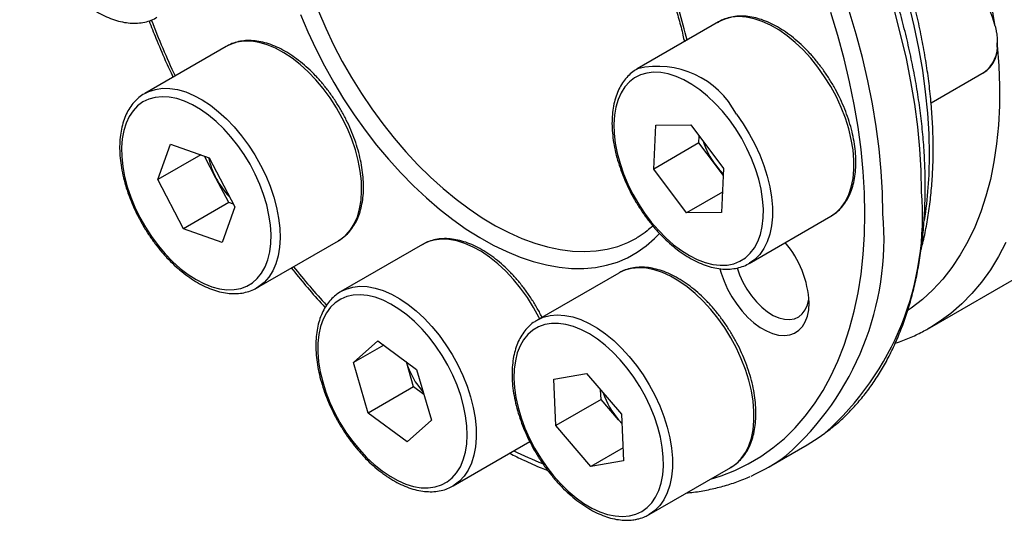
# Model space of a CAD drawing. Header units: millimetres. Extents: x 0 to 237, y 0 to 167.
# Tile 4 of 7: x 177 to 208, y 103 to 119. Entities that reach past the tile are written whole.
import ezdxf

# ---------------------------------------------------------------- set-up
doc = ezdxf.new("R2010")
doc.units = ezdxf.units.MM
doc.layers.add('OUTLINE', color=7, linetype='CONTINUOUS')

msp = doc.modelspace()

# ---------------------------------------------------------------- linework, layer by layer
at = {"layer": 'OUTLINE'}
for p, q in [((198.7247, 118.7707), (196.1791, 117.3012)), ((183.3582, 118.007), (180.8126, 116.5375)), ((183.3904, 118.0249), (183.3582, 118.007)), ((196.1791, 117.3012), (196.1931, 117.3091)), ((205.3523, 116.2461), (207.0076, 117.2016)), ((196.6963, 114.1763), (196.7604, 115.5516)), ((196.7604, 115.5516), (197.8517, 115.5637)), ((197.8517, 115.5637), (198.8788, 114.2005)), ((181.2188, 113.8489), (181.6176, 114.9559)), ((181.6176, 114.9559), (182.8198, 114.5317)), ((198.1105, 114.9927), (196.6963, 114.1763)), ((198.1105, 114.9927), (198.1205, 115.2069)), ((198.6241, 114.311), (198.1105, 114.9927)), ((182.5603, 114.6233), (181.2188, 113.8489)), ((183.0348, 113.8997), (182.6766, 114.5823)), ((182.8198, 114.5317), (183.6233, 113.0005)), ((197.7235, 112.813), (196.6963, 114.1763)), ((198.8688, 113.9862), (198.6241, 114.311)), ((198.8788, 114.2005), (198.8147, 112.8251)), ((182.0223, 112.3176), (181.2188, 113.8489)), ((183.4365, 113.134), (183.0348, 113.8997)), ((198.8443, 113.4601), (197.7235, 112.813)), ((205.3119, 109.2292), (213.0193, 113.6786)), ((183.4365, 113.134), (182.0223, 112.3176)), ((183.5798, 113.0835), (183.4365, 113.134)), ((183.6233, 113.0005), (183.2246, 111.8934)), ((198.8147, 112.8251), (197.7235, 112.813)), ((199.6788, 111.2388), (202.2244, 112.7084)), ((183.2246, 111.8934), (182.0223, 112.3176)), ((184.3123, 110.4752), (186.8579, 111.9447)), ((196.1555, 112.0259), (196.1812, 112.0409)), ((189.4817, 111.8282), (186.9362, 110.3586)), ((199.6886, 111.2445), (199.6788, 111.2388)), ((195.6053, 110.9369), (193.0597, 109.4674)), ((195.6346, 110.9533), (195.6053, 110.9369)), ((184.3587, 110.5034), (184.3123, 110.4752)), ((186.9362, 110.3586), (186.9711, 110.378)), ((193.0355, 109.4531), (193.0597, 109.4674)), ((205.3326, 109.2412), (205.3119, 109.2292)), ((187.3318, 108.1428), (188.0858, 108.822)), ((188.0858, 108.822), (189.2986, 107.925)), ((188.271, 108.685), (187.3318, 108.1428)), ((187.7906, 106.5666), (187.3318, 108.1428)), ((189.2048, 107.383), (188.978, 108.1621)), ((189.2986, 107.925), (189.7574, 106.3488)), ((193.5769, 107.6266), (194.604, 107.804)), ((193.641, 106.1773), (193.5769, 107.6266)), ((194.604, 107.804), (195.6953, 106.5319)), ((189.2048, 107.383), (187.7906, 106.5666)), ((189.5254, 107.1459), (189.2048, 107.383)), ((195.0552, 106.9937), (195.0419, 107.2935)), ((195.0552, 106.9937), (193.641, 106.1773)), ((195.6008, 106.3577), (195.0552, 106.9937)), ((189.0034, 105.6697), (187.7906, 106.5666)), ((189.7574, 106.3488), (189.0034, 105.6697)), ((195.6008, 106.3577), (195.7082, 106.241)), ((195.7085, 106.2321), (195.6008, 106.3577)), ((195.6953, 106.5319), (195.7594, 105.0826)), ((194.7322, 104.9052), (193.641, 106.1773)), ((190.4359, 104.2963), (192.8297, 105.6782)), ((195.7415, 105.4879), (194.7322, 104.9052)), ((200.2801, 104.8811), (201.4821, 105.575)), ((195.7594, 105.0826), (194.7322, 104.9052)), ((196.5594, 103.4051), (199.105, 104.8746)), ((196.5594, 103.4051), (196.5485, 103.3988))]:
    msp.add_line(p, q, dxfattribs=at)
at = {"layer": 'OUTLINE', "flags": 128}
for points in [[(207.354, 118.6389), (207.2825, 118.8889), (207.1871, 119.1395), (207.0697, 119.3862), (206.9324, 119.6243), (206.7777, 119.8495), (206.6086, 120.0576), (206.428, 120.2449), (206.2393, 120.4078), (206.0461, 120.5433), (205.8518, 120.649), (205.6601, 120.723), (205.4744, 120.7637), (205.2982, 120.7706), (205.1348, 120.7434), (204.9872, 120.6827), (204.858, 120.5896), (204.8314, 120.564)], [(205.3029, 114.6361), (205.2897, 115.2749), (205.2501, 115.9275), (205.1842, 116.5923), (205.0921, 117.2678), (204.9741, 117.9524), (204.8305, 118.6446), (204.6615, 119.3426)], [(185.6702, 119.0064), (185.8983, 118.4651), (186.1483, 117.9285), (186.4194, 117.3989), (186.7105, 116.8784), (187.0203, 116.369), (187.3477, 115.873), (187.6913, 115.3921), (188.0497, 114.9284), (188.4214, 114.4838), (188.8051, 114.06), (189.1991, 113.6587), (189.6018, 113.2816), (190.0117, 112.9301), (190.4271, 112.6058), (190.8463, 112.3098), (191.2676, 112.0434), (191.6893, 111.8077), (192.1097, 111.6036), (192.5272, 111.4319), (192.9401, 111.2933), (193.3466, 111.1884), (193.7452, 111.1176), (194.1342, 111.0812), (194.5121, 111.0793), (194.8774, 111.112), (195.2285, 111.179), (195.5641, 111.2803), (195.8829, 111.4152), (196.1835, 111.5833), (196.4647, 111.7839), (196.7254, 112.0163), (196.8751, 112.1744)], [(186.2324, 119.1063), (186.4593, 118.578), (186.708, 118.0549), (186.9775, 117.5392), (187.2665, 117.0331), (187.574, 116.5387), (187.8986, 116.058), (188.239, 115.5931), (188.5936, 115.1459), (188.9612, 114.7184), (189.34, 114.3122), (189.7286, 113.9292), (190.1252, 113.5708), (190.5282, 113.2387), (190.936, 112.9342), (191.3468, 112.6585), (191.7589, 112.4129), (192.1706, 112.1984), (192.5801, 112.0158), (192.9857, 111.866), (193.3858, 111.7495), (193.7786, 111.6669), (194.1624, 111.6185), (194.5358, 111.6045), (194.8971, 111.6249), (195.2448, 111.6797), (195.5775, 111.7687), (195.8937, 111.8914), (196.1555, 112.0259)], [(201.8225, 117.3582), (201.5981, 117.6373), (201.3615, 117.8956), (201.1151, 118.1303), (200.8617, 118.3387), (200.6041, 118.5187), (200.3451, 118.6683), (200.0874, 118.7857), (199.834, 118.8698), (199.5877, 118.9196), (199.351, 118.9346), (199.1267, 118.9145), (198.9171, 118.8597), (198.7247, 118.7707)], [(203.2877, 112.7788), (203.2744, 113.4362), (203.2345, 114.1075), (203.1682, 114.7912), (203.0756, 115.4857), (202.9568, 116.1896), (202.8122, 116.9012), (202.6421, 117.6189), (202.4468, 118.3412), (202.2268, 119.0664)], [(203.8533, 112.7788), (203.8401, 113.4417), (203.8005, 114.1185), (203.7346, 114.8076), (203.6426, 115.5076), (203.5246, 116.2169), (203.3808, 116.934), (203.2117, 117.6573), (203.0176, 118.3854), (202.7988, 119.1165)], [(205.0554, 113.4727), (205.0422, 114.1357), (205.0026, 114.8124), (204.9367, 115.5016), (204.8446, 116.2015), (204.7266, 116.9108), (204.5829, 117.6279), (204.4138, 118.3513), (204.2196, 119.0793)], [(186.8579, 111.9447), (186.9181, 111.9819), (187.0846, 112.1149), (187.2295, 112.2793), (187.3511, 112.4732), (187.4481, 112.6945), (187.5195, 112.9409), (187.5645, 113.2095), (187.5826, 113.4975), (187.5735, 113.8017), (187.5375, 114.1187), (187.4748, 114.4451), (187.3862, 114.7774), (187.2726, 115.1118), (187.1354, 115.4447), (186.9759, 115.7725), (186.7959, 116.0916), (186.5975, 116.3984), (186.3827, 116.6897), (186.154, 116.9622), (185.9138, 117.2129), (185.6648, 117.4391), (185.4097, 117.6383), (185.1513, 117.8084), (184.8924, 117.9474), (184.6358, 118.0539), (184.3845, 118.1266), (184.1411, 118.1648), (183.9082, 118.1681), (183.6885, 118.1364), (183.4844, 118.0701), (183.3904, 118.0249)], [(207.4212, 118.048), (207.4707, 117.4017), (207.4933, 116.7687), (207.4891, 116.1507), (207.4581, 115.5492), (207.4002, 114.9658), (207.3158, 114.4018), (207.205, 113.8587), (207.068, 113.3378), (206.9052, 112.8405), (206.717, 112.368), (206.504, 111.9214), (206.2665, 111.5019), (206.0052, 111.1106), (205.7209, 110.7484), (205.414, 110.4161), (205.0856, 110.1148), (204.7363, 109.845), (204.6385, 109.7777)], [(199.0585, 115.7146), (198.8432, 115.982), (198.6161, 116.2291), (198.3795, 116.4531), (198.1362, 116.6514), (197.889, 116.8218), (197.6406, 116.9624), (197.3939, 117.0716), (197.1517, 117.148), (196.9166, 117.191), (196.6915, 117.1999), (196.4787, 117.1747), (196.2808, 117.1157), (196.0999, 117.0235), (195.9382, 116.8992), (195.7974, 116.7441), (195.6792, 116.5601), (195.5849, 116.3493), (195.5155, 116.1139), (195.4719, 115.8567), (195.4545, 115.5807), (195.4635, 115.2888), (195.4989, 114.9845), (195.5602, 114.6712), (195.6467, 114.3524), (195.7575, 114.0317), (195.8913, 113.7128), (196.0466, 113.3993), (196.2216, 113.0947), (196.4143, 112.8026), (196.6226, 112.5261), (196.8441, 112.2684), (197.0763, 112.0326), (197.3166, 111.8211), (197.5622, 111.6365), (197.8103, 111.4808), (198.0582, 111.3557), (198.3031, 111.2628), (198.542, 111.203), (198.7725, 111.177), (198.9918, 111.1851), (199.1974, 111.2273), (199.387, 111.303), (199.5586, 111.4114), (199.71, 111.5513), (199.8397, 111.7211), (199.9462, 111.9188), (200.0281, 112.1422), (200.0847, 112.3888), (200.1153, 112.6558), (200.1195, 112.9402), (200.0972, 113.2387), (200.0488, 113.548), (199.9748, 113.8645), (199.876, 114.1847), (199.7535, 114.5049), (199.6088, 114.8216), (199.4434, 115.131), (199.2593, 115.4298), (199.0585, 115.7146)], [(202.2475, 112.722), (202.3979, 112.8307), (202.5502, 112.9848), (202.6797, 113.1691), (202.7851, 113.3815), (202.8651, 113.6198), (202.919, 113.8813), (202.9461, 114.1632), (202.9461, 114.4623), (202.919, 114.7755), (202.8651, 115.0992), (202.7851, 115.4299), (202.6797, 115.764), (202.5502, 116.0978), (202.3979, 116.4277), (202.2246, 116.7501), (202.0321, 117.0614), (201.8225, 117.3582)], [(180.8127, 116.5375), (180.9388, 116.6005), (181.143, 116.6668), (181.3626, 116.6985), (181.5955, 116.6953), (181.8389, 116.6571), (182.0903, 116.5843), (182.3468, 116.4779), (182.6057, 116.3388), (182.8641, 116.1688), (183.1192, 115.9696), (183.3682, 115.7434), (183.6084, 115.4927), (183.8371, 115.2202), (184.0519, 114.9289), (184.2503, 114.6221), (184.4303, 114.303), (184.5898, 113.9752), (184.7271, 113.6423), (184.8406, 113.3079), (184.9292, 112.9756), (184.9919, 112.6492), (185.0279, 112.3321), (185.037, 112.0279), (185.0189, 111.74), (184.9739, 111.4713), (184.9025, 111.225), (184.8055, 111.0037), (184.6839, 110.8098), (184.539, 110.6454), (184.3725, 110.5123), (184.3587, 110.5034)], [(180.66, 112.6735), (180.8327, 112.3677), (181.0234, 112.0738), (181.2299, 111.7953), (181.4499, 111.5352), (181.681, 111.2965), (181.9204, 111.0819), (182.1655, 110.8939), (182.4135, 110.7345), (182.6615, 110.6056), (182.9069, 110.5087), (183.1467, 110.4448), (183.3784, 110.4147), (183.5991, 110.4186), (183.8066, 110.4567), (183.9983, 110.5283), (184.1721, 110.6328), (184.3262, 110.7689), (184.4586, 110.9351), (184.5679, 111.1295), (184.653, 111.3499), (184.7127, 111.5939), (184.7465, 111.8585), (184.7539, 112.1409), (184.7349, 112.4379), (184.6896, 112.746), (184.6187, 113.0619), (184.5229, 113.3818), (184.4032, 113.7022), (184.2611, 114.0195), (184.0982, 114.33), (183.9162, 114.6303), (183.7173, 114.9169), (183.5037, 115.1867), (183.2779, 115.4364), (183.0423, 115.6634), (182.7997, 115.865), (182.5528, 116.0389), (182.3045, 116.1832), (182.0574, 116.2963), (181.8145, 116.3768), (181.5784, 116.4239), (181.3519, 116.437), (181.1375, 116.416), (180.9376, 116.361), (180.7546, 116.2728), (180.5904, 116.1524), (180.447, 116.001), (180.3259, 115.8204), (180.2286, 115.6127), (180.1561, 115.3802), (180.1093, 115.1256), (180.0887, 114.8516), (180.0945, 114.5616), (180.1266, 114.2586), (180.1848, 113.9462), (180.2683, 113.6278), (180.3762, 113.3072), (180.5072, 112.9879), (180.66, 112.6735)], [(199.2769, 115.8887), (199.4865, 115.5919), (199.679, 115.2806), (199.8523, 114.9582), (200.0046, 114.6283), (200.1341, 114.2945), (200.2395, 113.9604), (200.3195, 113.6296), (200.3734, 113.3059), (200.4005, 112.9928), (200.4005, 112.6937), (200.3734, 112.4118), (200.3195, 112.1503), (200.2395, 111.912), (200.1341, 111.6995), (200.0046, 111.5153), (199.8523, 111.3611), (199.6886, 111.2445)], [(198.6241, 114.311), (198.7452, 114.1629), (198.871, 114.032)], [(198.4716, 104.5089), (198.8017, 104.6116), (199.2333, 104.7796), (199.6474, 104.9807), (200.043, 105.2146), (200.4193, 105.4807), (200.7753, 105.7784), (201.1104, 106.1072), (201.4238, 106.4661), (201.7148, 106.8545), (201.9826, 107.2714), (202.2268, 107.716), (202.4468, 108.1873), (202.6421, 108.6841), (202.8122, 109.2054), (202.9568, 109.75), (203.0756, 110.3168), (203.1682, 110.9043), (203.2345, 111.5115), (203.2744, 112.1367), (203.2877, 112.7788)], [(202.2244, 112.7084), (202.2246, 112.7084), (202.2475, 112.722)], [(193.1405, 109.514), (193.1275, 109.5396), (192.9508, 109.8603), (192.7553, 110.1694), (192.5431, 110.4635), (192.3165, 110.7393), (192.0781, 110.9939), (191.8303, 111.2244), (191.576, 111.4282), (191.318, 111.6033), (191.059, 111.7476), (190.8018, 111.8596), (190.5494, 111.938), (190.3045, 111.982), (190.0697, 111.9911), (189.8477, 111.9652), (189.6408, 111.9046), (189.4817, 111.8282)], [(207.6877, 111.8865), (207.4582, 111.4476), (207.2051, 111.0357), (206.9289, 110.6518), (206.6304, 110.2968), (206.3103, 109.9716), (205.9692, 109.6769), (205.608, 109.4133), (205.3326, 109.2412)], [(199.105, 104.8746), (199.1051, 104.8747), (199.2785, 104.9969), (199.4307, 105.151), (199.5603, 105.3353), (199.6656, 105.5478), (199.7457, 105.7861), (199.7995, 106.0476), (199.8266, 106.3295), (199.8266, 106.6286), (199.7995, 106.9417), (199.7457, 107.2654), (199.6656, 107.5961), (199.5603, 107.9302), (199.4307, 108.2641), (199.2785, 108.594), (199.1051, 108.9164), (198.9126, 109.2277), (198.703, 109.5245), (198.4787, 109.8036), (198.242, 110.0618), (197.9957, 110.2965), (197.7423, 110.505), (197.4847, 110.685), (197.2256, 110.8345), (196.968, 110.952), (196.7146, 111.0361), (196.4682, 111.0859), (196.2316, 111.1008), (196.0072, 111.0807), (195.7976, 111.0259), (195.6346, 110.9533)], [(198.7634, 111.0724), (198.8024, 110.9347), (198.8923, 110.6824), (199.005, 110.433), (199.1384, 110.191), (199.29, 109.9611), (199.457, 109.7474), (199.6362, 109.554), (199.8244, 109.3845), (200.018, 109.242), (200.2135, 109.1292), (200.4071, 109.0482), (200.5953, 109.0004), (200.7745, 108.9868), (200.9415, 109.0077), (201.0931, 109.0626), (201.2265, 109.1505), (201.3392, 109.2699), (201.4291, 109.4183), (201.4945, 109.5932), (201.5343, 109.7912), (201.5476, 110.0086)], [(199.3015, 111.1), (199.378, 110.8788), (199.4808, 110.6508), (199.6047, 110.4306), (199.7467, 110.2236), (199.9036, 110.0344), (200.0717, 109.8677), (200.2471, 109.7272), (200.4256, 109.6162), (200.603, 109.5374), (200.7753, 109.4927), (200.9383, 109.483), (201.0882, 109.5085), (201.2216, 109.5688), (201.3352, 109.6623), (201.4265, 109.7869), (201.4933, 109.9397), (201.534, 110.117), (201.5408, 110.1735)], [(186.9711, 110.378), (187.0952, 110.4351), (187.3021, 110.4957), (187.5241, 110.5216), (187.7589, 110.5125), (188.0039, 110.4684), (188.2563, 110.39), (188.5134, 110.2781), (188.7724, 110.1338), (189.0305, 109.9587), (189.2847, 109.7548), (189.5325, 109.5244), (189.7709, 109.2698), (189.9975, 108.994), (190.2097, 108.6999), (190.4052, 108.3908), (190.5819, 108.07), (190.7378, 107.7411), (190.8712, 107.4077), (190.9807, 107.0734), (191.065, 106.7418), (191.1233, 106.4167), (191.1549, 106.1016), (191.1594, 105.7999), (191.1368, 105.5149), (191.0874, 105.2498), (191.0116, 105.0075), (190.9104, 104.7905), (190.7848, 104.6014), (190.6362, 104.4421), (190.4663, 104.3145), (190.4381, 104.2976)], [(188.2198, 104.7649), (188.4673, 104.5973), (188.7156, 104.4597), (188.962, 104.3537), (189.2037, 104.2805), (189.4379, 104.2408), (189.662, 104.2352), (189.8734, 104.2637), (190.0697, 104.326), (190.2488, 104.4214), (190.4086, 104.5488), (190.5472, 104.7067), (190.6632, 104.8934), (190.7552, 105.1068), (190.8221, 105.3443), (190.8632, 105.6035), (190.878, 105.8812), (190.8664, 106.1744), (190.8285, 106.4798), (190.7647, 106.7938), (190.6758, 107.113), (190.5627, 107.4336), (190.4267, 107.7522), (190.2694, 108.0649), (190.0926, 108.3685), (189.8982, 108.6592), (189.6885, 108.934), (189.4659, 109.1897), (189.2328, 109.4233), (188.9919, 109.6322), (188.7459, 109.8141), (188.4977, 109.967), (188.2499, 110.0889), (188.0056, 110.1787), (187.7673, 110.2352), (187.5378, 110.2579), (187.3198, 110.2464), (187.1156, 110.201), (186.9276, 110.122), (186.758, 110.0105), (186.6085, 109.8676), (186.481, 109.6951), (186.3769, 109.4948), (186.2974, 109.269), (186.2433, 109.0202), (186.2153, 108.7514), (186.2137, 108.4655), (186.2385, 108.1658), (186.2894, 107.8557), (186.3659, 107.5387), (186.467, 107.2183), (186.5917, 106.8983), (186.7386, 106.5821), (186.9059, 106.2736), (187.0917, 105.976), (187.294, 105.6928), (187.5105, 105.4272), (187.7387, 105.1822), (187.9761, 104.9606), (188.2198, 104.7649)], [(193.0597, 109.4674), (193.0595, 109.4673), (193.2521, 109.5564), (193.4616, 109.6112), (193.686, 109.6313), (193.9226, 109.6163), (194.169, 109.5665), (194.4224, 109.4825), (194.68, 109.365), (194.9391, 109.2154), (195.1967, 109.0355), (195.4501, 108.827), (195.6965, 108.5923), (195.9331, 108.334), (196.1575, 108.0549), (196.367, 107.7581), (196.5595, 107.4468), (196.7329, 107.1245), (196.8852, 106.7945), (197.0147, 106.4607), (197.12, 106.1266), (197.2001, 105.7959), (197.254, 105.4722), (197.281, 105.1591), (197.281, 104.8599), (197.254, 104.578), (197.2001, 104.3165), (197.12, 104.0782), (197.0147, 103.8658), (196.8852, 103.6815), (196.7329, 103.5274), (196.5595, 103.4052), (196.5594, 103.4051)], [(195.939, 103.3611), (196.1398, 103.4139), (196.324, 103.5001), (196.4894, 103.6186), (196.6341, 103.7682), (196.7566, 103.947), (196.8554, 104.1531), (196.9294, 104.3842), (196.9778, 104.6376), (197, 104.9104), (196.9958, 105.1996), (196.9653, 105.5019), (196.9087, 105.8138), (196.8267, 106.1319), (196.7203, 106.4525), (196.5906, 106.772), (196.4391, 107.0868), (196.2676, 107.3932), (196.0779, 107.6879), (195.8723, 107.9675), (195.653, 108.2288), (195.4226, 108.4689), (195.1836, 108.685), (194.9388, 108.8747), (194.6909, 109.0359), (194.4428, 109.1667), (194.1972, 109.2656), (193.9569, 109.3316), (193.7247, 109.3638), (193.5032, 109.3619), (193.2949, 109.3259), (193.1021, 109.2563), (192.9271, 109.1538), (192.7718, 109.0196), (192.638, 108.8552), (192.5272, 108.6624), (192.4407, 108.4435), (192.3794, 108.201), (192.344, 107.9375), (192.335, 107.6561), (192.3524, 107.3599), (192.396, 107.0523), (192.4654, 106.7369), (192.5598, 106.4171), (192.678, 106.0966), (192.8188, 105.779), (192.9805, 105.468), (193.1614, 105.167), (193.3593, 104.8794), (193.572, 104.6086), (193.7972, 104.3575), (194.0322, 104.1291), (194.2745, 103.9259), (194.5212, 103.7502), (194.7696, 103.604), (195.0168, 103.489), (195.2601, 103.4064), (195.4966, 103.3573), (195.7238, 103.3421), (195.939, 103.3611)], [(201.4821, 105.575), (201.8268, 105.7906), (202.0331, 105.9366)]]:
    msp.add_lwpolyline(points, dxfattribs=at)
at = {"layer": 'OUTLINE'}
for centre, radius, start, end in [((183.9415, 115.1685), 23.6683, 8.43145, 32.15827), ((184.1513, 115.0924), 13.9362, 12.88556, 20.76632), ((207.0333, 128.8187), 27.8672, 201.00366, 204.90571), ((206.4947, 117.9669), 0.9301, 291.21554, 5.00538), ((206.4228, 118.0177), 1.004, 305.62086, 5.69131), ((196.8304, 114.6351), 2.749, 27.13176, 103.4053), ((200.6477, 115.839), 2.5356, 198.08361, 217.05461), ((192.1448, 114.5846), 13.1582, 351.23064, 0.22422), ((185.0905, 114.9956), 2.3296, 191.36844, 208.06284), ((185.2378, 115.0464), 2.4836, 207.49958, 224.27476), ((196.0564, 112.7076), 9.0315, 311.43446, 4.86006), ((194.8543, 112.0136), 9.0315, 311.43446, 4.86006), ((198.4276, 109.8608), 3.1235, 2.71316, 40.47228), ((206.0723, 127.7765), 26.4974, 218.90888, 222.34405), ((191.3895, 108.8874), 2.5182, 196.52561, 221.53328), ((197.5224, 108.0021), 2.5291, 198.56565, 220.55645), ((198.0466, 117.1657), 13.0896, 244.10759, 248.3936), ((197.397, 109.8752), 5.7666, 293.9131, 306.5482)]:
    msp.add_arc(centre, radius, start, end, dxfattribs=at)
for points, knots in [([(213.04, 113.6952), (213.1173, 113.7399), (213.3227, 113.8584), (213.6368, 114.0832), (213.983, 114.3652), (214.3094, 114.6759), (214.6164, 115.0131), (214.9032, 115.3767), (215.1692, 115.7661), (215.4139, 116.1807), (215.6365, 116.6198), (215.8365, 117.0824), (216.0133, 117.5677), (216.1664, 118.0744), (216.2954, 118.6015), (216.4, 119.1476), (216.4799, 119.7114), (216.5351, 120.2916), (216.5655, 120.8868), (216.5712, 121.4957), (216.5521, 122.1168), (216.5085, 122.7489), (216.4405, 123.3905), (216.3484, 124.0403), (216.2325, 124.697), (216.0932, 125.3593), (215.9307, 126.0257), (215.7455, 126.695), (215.538, 127.3657), (215.3088, 128.0367), (215.0582, 128.7064), (214.7869, 129.3735), (214.4954, 130.0368), (214.1844, 130.6948), (213.8545, 131.3462), (213.5064, 131.9898), (213.1408, 132.6241), (212.7584, 133.248), (212.3601, 133.86), (211.9466, 134.4591), (211.5188, 135.0439), (211.0775, 135.6132), (210.6235, 136.1659), (210.1579, 136.7008), (209.6814, 137.2168), (209.195, 137.7129), (208.6997, 138.1879), (208.1963, 138.6409), (207.6859, 139.0709), (207.1694, 139.477), (206.6479, 139.8582), (206.1222, 140.2136), (205.5935, 140.5425), (205.0626, 140.844), (204.5308, 141.1173), (203.999, 141.3617), (203.4685, 141.5766), (202.9403, 141.7613), (202.4156, 141.9152), (201.8958, 142.0378), (201.3821, 142.1287), (200.8757, 142.1877), (200.3782, 142.2145), (199.8908, 142.2093), (199.4147, 142.1722), (198.9512, 142.1034), (198.5015, 142.0032), (198.0662, 141.8726), (197.6474, 141.7104), (197.3054, 141.5532), (197.1099, 141.4389), (197.0425, 141.3995)], [0, 0, 0, 0, 0.00852601, 0.02264551, 0.03677248, 0.05092787, 0.06513028, 0.07939466, 0.09373147, 0.10814626, 0.12263971, 0.13720818, 0.1518447, 0.16653999, 0.18128369, 0.19606525, 0.21087479, 0.22570353, 0.240544, 0.25539021, 0.27023665, 0.2850797, 0.2999172, 0.31474774, 0.32957049, 0.34438513, 0.3591917, 0.37399049, 0.38878198, 0.40356681, 0.41834571, 0.4331195, 0.44788903, 0.46265514, 0.4774188, 0.49218091, 0.50694239, 0.52170419, 0.53646695, 0.55123158, 0.56599905, 0.58077029, 0.59554625, 0.61032783, 0.62511594, 0.63991142, 0.65471507, 0.66952758, 0.68434951, 0.69918124, 0.71402288, 0.72887418, 0.74373443, 0.75860229, 0.77347565, 0.78835102, 0.80322283, 0.81808498, 0.83292983, 0.84774825, 0.8625298, 0.87726324, 0.89193725, 0.90654157, 0.92106815, 0.93551241, 0.94987436, 0.96415906, 0.97837686, 0.99254273, 1, 1, 1, 1]), ([(205.1726, 113.636), (205.1719, 113.7467), (205.1699, 114.0673), (205.1482, 114.6075), (205.0996, 115.2593), (205.0267, 115.9213), (204.9302, 116.5919), (204.8102, 117.2699), (204.667, 117.954), (204.5008, 118.643), (204.3121, 119.3354), (204.1012, 120.03), (203.8686, 120.7255), (203.6147, 121.4205), (203.34, 122.1136), (203.0451, 122.8036), (202.7305, 123.4892), (202.3969, 124.169), (202.0449, 124.8417), (201.6752, 125.5061), (201.2885, 126.1608), (200.8855, 126.8047), (200.467, 127.4364), (200.0338, 128.0547), (199.5868, 128.6586), (199.1267, 129.2467), (198.6545, 129.818), (198.171, 130.3713), (197.6772, 130.9057), (197.174, 131.4199), (196.6623, 131.9132), (196.143, 132.3844), (195.6172, 132.8326), (195.0859, 133.2571), (194.5499, 133.6568), (194.0104, 134.031), (193.4682, 134.379), (192.9246, 134.7), (192.3803, 134.9933), (191.8366, 135.2584), (191.2943, 135.4945), (190.7547, 135.7012), (190.2187, 135.878), (189.6875, 136.0245), (189.1622, 136.1402), (188.6438, 136.225), (188.1335, 136.2785), (187.6324, 136.3008), (187.1416, 136.2917), (186.6623, 136.2514), (186.1954, 136.1798), (185.7417, 136.0781), (185.3037, 135.9432), (184.9958, 135.8321), (184.839, 135.7572), (184.8179, 135.7472)], [0, 0, 0, 0, 0.0102369, 0.0296435, 0.0490472, 0.0684471, 0.0878427, 0.1072335, 0.1266196, 0.1460008, 0.1653774, 0.1847497, 0.204118, 0.2234828, 0.2428444, 0.2622034, 0.2815603, 0.3009155, 0.3202695, 0.3396229, 0.3589761, 0.3783297, 0.397684, 0.4170395, 0.4363968, 0.4557563, 0.4751187, 0.4944843, 0.5138537, 0.5332274, 0.5526057, 0.5719892, 0.5913781, 0.6107726, 0.6301729, 0.6495789, 0.6689904, 0.6884067, 0.7078271, 0.7272501, 0.7466734, 0.7660937, 0.7855075, 0.8049102, 0.8242964, 0.84366, 0.862994, 0.8822915, 0.9015458, 0.9207514, 0.9399046, 0.9590043, 0.9780531, 0.997057, 1, 1, 1, 1]), ([(205.041, 111.6661), (205.0538, 111.7116), (205.114, 111.9258), (205.1978, 112.3282), (205.2915, 112.8726), (205.3592, 113.4359), (205.4032, 114.0149), (205.4184, 114.4727), (205.4207, 114.8424), (205.4168, 115.2156), (205.3958, 115.7362), (205.3469, 116.3652), (205.274, 117.0041), (205.1775, 117.6515), (205.0574, 118.306), (204.9142, 118.9663), (204.7481, 119.6311), (204.5596, 120.2989), (204.349, 120.9684), (204.1168, 121.6383), (203.8636, 122.307), (203.5898, 122.9734), (203.296, 123.6359), (202.9829, 124.2933), (202.6511, 124.9442), (202.3013, 125.5871), (201.9343, 126.2209), (201.5507, 126.8442), (201.1514, 127.4557), (200.7372, 128.0542), (200.3089, 128.6383), (199.8675, 129.2069), (199.4138, 129.7588), (198.9488, 130.2929), (198.4733, 130.8079), (197.9884, 131.303), (197.495, 131.7769), (196.9941, 132.2288), (196.4867, 132.6576), (195.9739, 133.0625), (195.4566, 133.4425), (194.9359, 133.7968), (194.4128, 134.1247), (193.8885, 134.4254), (193.3638, 134.6981), (192.84, 134.9424), (192.3182, 135.157), (191.8012, 135.3434), (191.4608, 135.4419), (191.2918, 135.4909)], [0, 0, 0, 0, 0.0059788, 0.0281243, 0.0502937, 0.0724799, 0.0946768, 0.1168793, 0.1238132, 0.1355275, 0.1577305, 0.1799297, 0.2021241, 0.2243129, 0.2464956, 0.2686721, 0.2908426, 0.3130073, 0.3351666, 0.3573211, 0.3794711, 0.4016175, 0.4237608, 0.4459016, 0.4680407, 0.4901787, 0.5123163, 0.5344541, 0.5565927, 0.5787327, 0.6008748, 0.6230197, 0.6451681, 0.6673206, 0.689478, 0.7116408, 0.7338097, 0.7559851, 0.7781675, 0.8003571, 0.8225542, 0.8447586, 0.8669699, 0.8891873, 0.9114092, 0.9336338, 0.955857, 0.9780745, 1, 1, 1, 1]), ([(176.9096, 123.2887), (176.9103, 123.2377), (176.9123, 123.0905), (176.9346, 122.8385), (176.984, 122.532), (177.0572, 122.2201), (177.1531, 121.9058), (177.2706, 121.5921), (177.4086, 121.2818), (177.5657, 120.9777), (177.7405, 120.6828), (177.9313, 120.3997), (178.1364, 120.1311), (178.3539, 119.8796), (178.5819, 119.6474), (178.8185, 119.4368), (179.0616, 119.25), (179.3092, 119.0888), (179.5591, 118.9551), (179.8091, 118.8504), (180.0569, 118.7763), (180.2997, 118.734), (180.5345, 118.7244), (180.759, 118.7467), (180.9681, 118.8036), (181.1139, 118.8607), (181.1837, 118.9072), (181.1949, 118.9146)], [0, 0, 0, 0, 0.0224619, 0.0648715, 0.1072459, 0.1495736, 0.1918526, 0.2340891, 0.2762934, 0.3184781, 0.3606568, 0.4028425, 0.4450459, 0.4872812, 0.5295628, 0.5719042, 0.614316, 0.6568043, 0.6993636, 0.7419697, 0.7845387, 0.8269541, 0.8690567, 0.9106827, 0.9517357, 0.9922566, 1, 1, 1, 1]), ([(197.112, 119.9931), (197.1297, 119.947), (197.2116, 119.7342), (197.3372, 119.3541), (197.4859, 118.8558), (197.5912, 118.4544), (197.6394, 118.2221), (197.6538, 118.1525)], [0, 0, 0, 0, 0.0747548, 0.3448819, 0.6148657, 0.8846834, 1, 1, 1, 1]), ([(201.9052, 117.3861), (201.869, 117.4332), (201.7643, 117.5695), (201.5812, 117.7822), (201.3541, 118.0162), (201.1181, 118.2285), (200.8754, 118.4173), (200.6281, 118.5805), (200.3783, 118.7165), (200.1282, 118.8235), (199.8802, 118.9001), (199.6369, 118.9449), (199.4013, 118.9572), (199.176, 118.9372), (198.9652, 118.8837), (198.7998, 118.8182), (198.7122, 118.76), (198.6834, 118.7408)], [0, 0, 0, 0, 0.0378388, 0.1094515, 0.1811545, 0.252957, 0.3248781, 0.3969284, 0.469101, 0.5413577, 0.6135663, 0.6855329, 0.7569921, 0.8276624, 0.8973667, 0.9661531, 1, 1, 1, 1]), ([(180.9474, 118.8022), (181.0177, 118.6215), (181.178, 118.2097), (181.4274, 117.6237), (181.6136, 117.2209), (181.6943, 117.0465)], [0, 0, 0, 0, 0.30706855, 0.69984839, 1, 1, 1, 1]), ([(207.354, 118.6389), (207.3617, 118.605), (207.3772, 118.5368), (207.395, 118.4355), (207.4109, 118.3184), (207.4219, 118.1875), (207.4214, 118.0943), (207.4212, 118.048)], [0, 0, 0, 0, 0.16505084, 0.3315997, 0.49998929, 0.75187414, 1, 1, 1, 1]), ([(186.8644, 111.9499), (186.9187, 111.9843), (187.0319, 112.056), (187.1809, 112.1996), (187.3149, 112.3701), (187.4272, 112.5658), (187.5174, 112.7846), (187.5842, 113.0251), (187.6269, 113.2848), (187.645, 113.5612), (187.6383, 113.8512), (187.607, 114.1518), (187.5516, 114.46), (187.4729, 114.7727), (187.3718, 115.0871), (187.2492, 115.4003), (187.1065, 115.7093), (186.945, 116.0114), (186.7662, 116.3037), (186.5719, 116.5836), (186.3636, 116.8483), (186.1434, 117.0955), (185.9131, 117.3226), (185.6748, 117.5277), (185.4304, 117.7085), (185.1821, 117.8633), (184.932, 117.9902), (184.6822, 118.0877), (184.4354, 118.1542), (184.1943, 118.1887), (183.9616, 118.1908), (183.741, 118.1594), (183.5505, 118.1052), (183.4416, 118.0482), (183.3957, 118.0241)], [0, 0, 0, 0, 0.0279096, 0.058139, 0.0885117, 0.1192003, 0.1502794, 0.1817229, 0.2134402, 0.245323, 0.2772801, 0.3092429, 0.3411788, 0.3730784, 0.404942, 0.4367752, 0.4685863, 0.500385, 0.5321818, 0.5639855, 0.5958052, 0.6276515, 0.6595353, 0.6914662, 0.7234519, 0.7554951, 0.7875892, 0.819707, 0.8517792, 0.8837091, 0.9153721, 0.9466515, 0.9774956, 1, 1, 1, 1]), ([(196.1959, 117.308), (196.1459, 117.2785), (196.0358, 117.2137), (195.8876, 117.0796), (195.749, 116.9145), (195.6321, 116.7239), (195.5371, 116.51), (195.4652, 116.274), (195.4172, 116.0182), (195.3938, 115.7451), (195.3953, 115.4578), (195.4213, 115.1592), (195.4716, 114.8524), (195.5453, 114.5405), (195.6418, 114.2262), (195.7598, 113.9125), (195.8983, 113.6023), (196.0559, 113.2985), (196.2311, 113.0038), (196.4223, 112.7211), (196.6277, 112.4529), (196.8455, 112.2018), (197.0738, 111.9701), (197.3106, 111.7602), (197.5538, 111.574), (197.8015, 111.4135), (198.0514, 111.2804), (198.3015, 111.1765), (198.5491, 111.1033), (198.7917, 111.0617), (199.0263, 111.053), (199.2505, 111.0761), (199.4592, 111.1337), (199.6057, 111.192), (199.6762, 111.2394), (199.6883, 111.2476)], [0, 0, 0, 0, 0.0249304, 0.054812, 0.0847897, 0.1150504, 0.1456901, 0.1767027, 0.2080081, 0.2394995, 0.2710813, 0.3026812, 0.3342587, 0.3658012, 0.3973075, 0.4287822, 0.4602331, 0.4916698, 0.5231022, 0.55454, 0.5859913, 0.6174667, 0.6489768, 0.6805317, 0.7121393, 0.7438037, 0.7755211, 0.8072721, 0.8389937, 0.8705981, 0.9019661, 0.9329763, 0.9635588, 0.993747, 1, 1, 1, 1]), ([(202.2484, 112.7266), (202.2905, 112.7525), (202.3918, 112.8149), (202.5313, 112.9462), (202.6678, 113.1137), (202.7825, 113.3069), (202.8751, 113.5232), (202.9445, 113.7614), (202.99, 114.0191), (203.0107, 114.2938), (203.0067, 114.5825), (202.9781, 114.8821), (202.9254, 115.1895), (202.8492, 115.5019), (202.7505, 115.8163), (202.6302, 116.1297), (202.4896, 116.4393), (202.3301, 116.7424), (202.1531, 117.0358), (202.008, 117.2483), (201.9229, 117.3624), (201.9052, 117.3861)], [0, 0, 0, 0, 0.0379093, 0.0913421, 0.1449869, 0.1991644, 0.2540268, 0.3095457, 0.3655691, 0.4219052, 0.4783881, 0.5348919, 0.591352, 0.6477487, 0.7040809, 0.7603579, 0.8165942, 0.8728069, 0.9290138, 0.9852317, 1, 1, 1, 1]), ([(180.8133, 116.5366), (180.8091, 116.5346), (180.7421, 116.5023), (180.6276, 116.4124), (180.4742, 116.2669), (180.343, 116.0925), (180.2328, 115.8946), (180.1451, 115.6734), (180.0807, 115.4308), (180.0406, 115.1692), (180.0251, 114.8912), (180.0344, 114.6), (180.0682, 114.2984), (180.1261, 113.9897), (180.2072, 113.6767), (180.3106, 113.3622), (180.4354, 113.0494), (180.5443, 112.8165), (180.6105, 112.6888), (180.6243, 112.6622)], [0, 0, 0, 0, 0.00421432, 0.06706091, 0.12985378, 0.19298935, 0.25680775, 0.32144011, 0.38681466, 0.45273408, 0.51897509, 0.58535443, 0.65173331, 0.71805332, 0.78429729, 0.8504671, 0.91657531, 0.98263984, 1, 1, 1, 1]), ([(202.0571, 105.9555), (202.1534, 106.0281), (202.3698, 106.1913), (202.6843, 106.4782), (203.0039, 106.8096), (203.3032, 107.1685), (203.5824, 107.5533), (203.8406, 107.9636), (204.0773, 108.3986), (204.2921, 108.8575), (204.4844, 109.3395), (204.6538, 109.8435), (204.7999, 110.3685), (204.9224, 110.9133), (205.021, 111.4769), (205.0957, 112.0581), (205.1459, 112.6558), (205.1695, 113.1834), (205.1717, 113.5139), (205.1726, 113.636)], [0, 0, 0, 0, 0.0482083, 0.1083941, 0.1686713, 0.2290741, 0.2896257, 0.3503383, 0.4112135, 0.4722434, 0.5334138, 0.5947057, 0.6560983, 0.7175707, 0.7791033, 0.8406788, 0.9022822, 0.9639014, 1, 1, 1, 1]), ([(180.6243, 112.6622), (180.6528, 112.6091), (180.7352, 112.4556), (180.885, 112.2085), (181.0777, 111.9272), (181.2846, 111.6608), (181.5036, 111.4117), (181.733, 111.1823), (181.9705, 110.9748), (182.2144, 110.7914), (182.4624, 110.6338), (182.7124, 110.5039), (182.9623, 110.4033), (183.2095, 110.3335), (183.4514, 110.2955), (183.685, 110.2903), (183.9077, 110.3171), (184.115, 110.3778), (184.2672, 110.4427), (184.3433, 110.4965), (184.362, 110.5097)], [0, 0, 0, 0, 0.0314492, 0.0909264, 0.150432, 0.2099652, 0.2695462, 0.3291952, 0.3889307, 0.4487675, 0.508712, 0.5687541, 0.6288505, 0.6888764, 0.7486581, 0.807966, 0.8665749, 0.9243705, 0.9814407, 1, 1, 1, 1]), ([(196.6685, 112.4111), (196.609, 112.357), (196.474, 112.234), (196.3087, 112.1134), (196.199, 112.054), (196.1773, 112.0422)], [0, 0, 0, 0, 0.38704086, 0.87876014, 1, 1, 1, 1]), ([(193.2131, 109.556), (193.2107, 109.5609), (193.1602, 109.6685), (193.0439, 109.8725), (192.8646, 110.1638), (192.6678, 110.4416), (192.4579, 110.7041), (192.2362, 110.9487), (192.0047, 111.173), (191.7654, 111.3749), (191.5204, 111.5523), (191.2717, 111.7034), (191.0215, 111.8264), (190.772, 111.9197), (190.5258, 111.9819), (190.2856, 112.012), (190.0543, 112.0097), (189.8354, 111.9741), (189.6375, 111.9123), (189.5214, 111.8477), (189.4673, 111.8177)], [0, 0, 0, 0, 0.00286096, 0.06205845, 0.12125492, 0.18046637, 0.23970999, 0.29900624, 0.35837467, 0.41783315, 0.47739498, 0.53706346, 0.59682293, 0.65661259, 0.71629685, 0.77568693, 0.83454781, 0.89267168, 0.94998691, 1, 1, 1, 1]), ([(185.3861, 111.095), (185.5348, 110.9129), (185.8401, 110.5391), (186.1937, 110.1295), (186.4001, 109.9066), (186.4418, 109.8615)], [0, 0, 0, 0, 0.43117764, 0.88496316, 1, 1, 1, 1]), ([(199.0859, 104.8686), (199.1124, 104.8822), (199.2008, 104.9277), (199.333, 105.0357), (199.4805, 105.1894), (199.6061, 105.37), (199.7104, 105.5743), (199.792, 105.8014), (199.85, 106.0493), (199.8836, 106.3156), (199.8925, 106.5974), (199.8766, 106.8917), (199.8363, 107.1954), (199.7722, 107.5056), (199.685, 107.8193), (199.5758, 108.1336), (199.4456, 108.4456), (199.2957, 108.7524), (199.1276, 109.0512), (198.9429, 109.3392), (198.7431, 109.6137), (198.5302, 109.8722), (198.306, 110.1122), (198.0725, 110.3314), (197.8317, 110.5277), (197.5856, 110.6991), (197.3364, 110.8437), (197.0861, 110.9598), (196.8372, 111.046), (196.5921, 111.1008), (196.3539, 111.1231), (196.125, 111.1133), (195.9098, 111.0693), (195.7472, 111.015), (195.6631, 110.9654), (195.64, 110.9517)], [0, 0, 0, 0, 0.0128606, 0.042965, 0.0730852, 0.1034214, 0.134112, 0.1651921, 0.1966065, 0.2282531, 0.2600276, 0.2918498, 0.3236595, 0.3554375, 0.3871786, 0.4188853, 0.4505647, 0.4822257, 0.513878, 0.5455322, 0.5771962, 0.6088799, 0.6405943, 0.6723497, 0.7041551, 0.7360169, 0.7679349, 0.7998973, 0.8318612, 0.8637482, 0.8954496, 0.9268386, 0.9578157, 0.9883674, 1, 1, 1, 1]), ([(186.9771, 110.3766), (186.9511, 110.3639), (186.8624, 110.3206), (186.7288, 110.2159), (186.5787, 110.0656), (186.4503, 109.8882), (186.3431, 109.687), (186.2585, 109.4627), (186.1974, 109.2174), (186.1605, 108.9534), (186.1484, 108.6735), (186.1611, 108.3806), (186.1982, 108.078), (186.2593, 107.7684), (186.3435, 107.4551), (186.4499, 107.1407), (186.5774, 106.8282), (186.7247, 106.5206), (186.8905, 106.2206), (187.0732, 105.931), (187.2711, 105.6546), (187.4824, 105.3939), (187.7052, 105.1513), (187.9376, 104.9294), (188.1185, 104.7786), (188.221, 104.7018), (188.2423, 104.6858)], [0, 0, 0, 0, 0.0175932, 0.05988574, 0.10217209, 0.14472698, 0.18776232, 0.23134633, 0.27541528, 0.31983052, 0.36444306, 0.4091352, 0.45381766, 0.49845787, 0.54304639, 0.58758579, 0.63208531, 0.67655708, 0.72101493, 0.7654736, 0.80994453, 0.85444127, 0.89897903, 0.94357255, 0.98823497, 1, 1, 1, 1]), ([(193.0345, 109.4484), (193.0169, 109.4389), (192.938, 109.3961), (192.8155, 109.2911), (192.67, 109.135), (192.5466, 108.9516), (192.4446, 108.7449), (192.3655, 108.5156), (192.31, 108.2656), (192.279, 107.9976), (192.2727, 107.7143), (192.2912, 107.4189), (192.334, 107.1143), (192.4006, 106.8037), (192.4901, 106.4898), (192.6016, 106.1756), (192.7339, 105.864), (192.8857, 105.5579), (193.0557, 105.2601), (193.2421, 104.9734), (193.4433, 104.7004), (193.6575, 104.4438), (193.8827, 104.2059), (194.1171, 103.9889), (194.3585, 103.7952), (194.605, 103.6265), (194.8545, 103.4848), (195.1048, 103.3717), (195.3534, 103.2888), (195.5979, 103.2374), (195.8298, 103.219), (196.0008, 103.2277), (196.0919, 103.2421), (196.1145, 103.2456)], [0, 0, 0, 0, 0.0093346, 0.0416954, 0.0740905, 0.106738, 0.1397759, 0.1732302, 0.2070337, 0.2410747, 0.2752425, 0.3094531, 0.3436469, 0.3778056, 0.4119246, 0.4460074, 0.4800616, 0.514097, 0.5481244, 0.5821551, 0.6161969, 0.6502613, 0.6843598, 0.7185034, 0.7527019, 0.7869613, 0.8212804, 0.8556449, 0.8900033, 0.9242685, 0.9583201, 0.9896702, 1, 1, 1, 1]), ([(204.2353, 108.7479), (204.2794, 108.7616), (204.4672, 108.8201), (204.7833, 108.9558), (205.1056, 109.108), (205.2825, 109.2154), (205.3326, 109.2458)], [0, 0, 0, 0, 0.114019, 0.4845633, 0.8538635, 1, 1, 1, 1]), ([(192.1993, 105.3143), (192.3483, 105.24), (192.6786, 105.0753), (193.0755, 104.8992), (193.322, 104.8055), (193.3887, 104.7801)], [0, 0, 0, 0, 0.3748521, 0.8308197, 1, 1, 1, 1]), ([(188.2423, 104.6858), (188.2855, 104.6547), (188.4103, 104.5647), (188.6199, 104.4358), (188.87, 104.3095), (189.1196, 104.2131), (189.3663, 104.1475), (189.6072, 104.1141), (189.8396, 104.113), (190.0599, 104.1452), (190.2616, 104.2047), (190.381, 104.2685), (190.4377, 104.2988)], [0, 0, 0, 0, 0.056573, 0.163791, 0.271206, 0.3786947, 0.4860223, 0.5928618, 0.6987952, 0.8034342, 0.9066166, 1, 1, 1, 1]), ([(197.7238, 104.0772), (197.757, 104.0798), (197.95, 104.0943), (198.2917, 104.1515), (198.747, 104.2493), (199.1857, 104.3828), (199.5062, 104.4979), (199.6751, 104.578), (199.7079, 104.5936)], [0, 0, 0, 0, 0.04692181, 0.27257698, 0.4976031, 0.72202589, 0.94591431, 1, 1, 1, 1]), ([(196.1145, 103.2456), (196.1542, 103.2536), (196.2646, 103.2759), (196.4111, 103.3246), (196.5088, 103.3807), (196.5452, 103.4017)], [0, 0, 0, 0, 0.2605544, 0.7237719, 1, 1, 1, 1])]:
    msp.add_open_spline(points, degree=3, knots=knots, dxfattribs=at)

doc.saveas('drawing.dxf')
